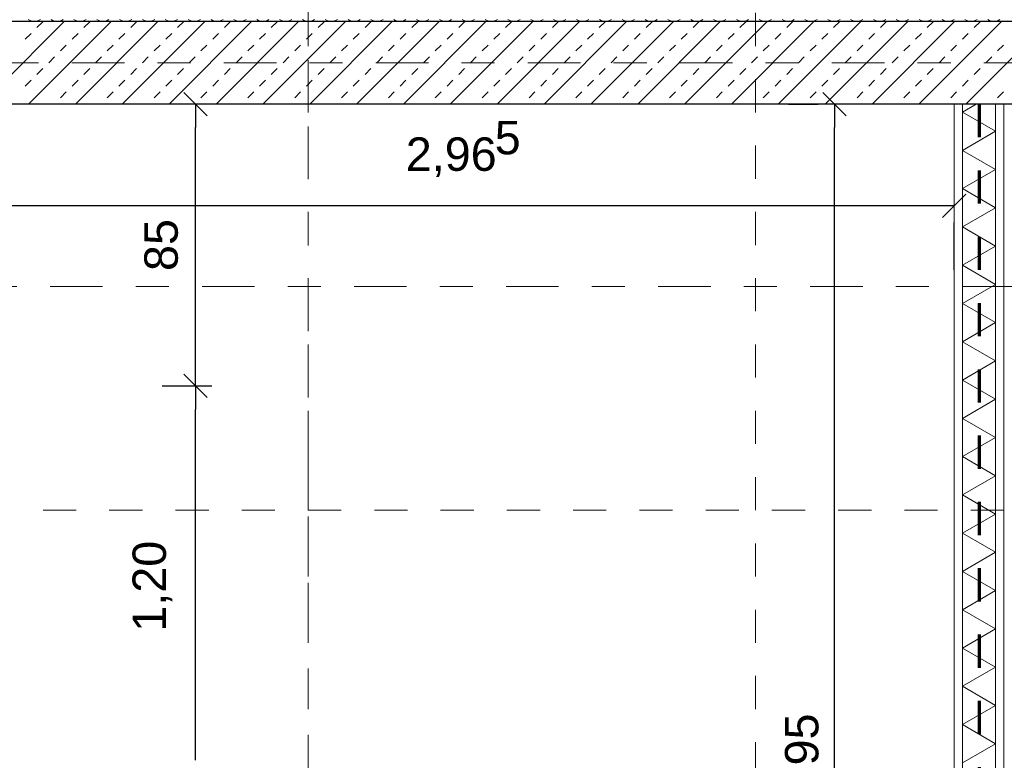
# Model space of a CAD drawing. Header units: metres. Extents: x -45.2 to 14.3, y -31.8 to 10.2.
# Tile 69 of 148: x -29.2 to -26.2, y -2.1 to 0.1. Entities that reach past the tile are written whole.
import ezdxf

# ---------------------------------------------------------------- set-up
doc = ezdxf.new("R2010")
doc.units = ezdxf.units.M
doc.header["$LTSCALE"] = 0.05
for name, pattern in [('Achsen 01', [5.291531, 3.175, -1.058062, 0.352704, -0.705764]), ('gestrichelt - 01', [2, 1, -1]), ('Raster 01', [2, 1, -1])]:
    doc.linetypes.add(name, pattern=pattern)
doc.layers.get('0').update_dxf_attribs({"lineweight": 25})
for name, color, linetype, lineweight in [('013_Beton und Stahlbetonarbeiten-330 Außenwände', 7, 'Continuous', 25), ('039_Trockenbauarbeiten-340 Gipskarton', 7, 'Continuous', 9), ('AV1-Brandschutzkonzept-Brandschutzkonzept', 7, 'Continuous', 5), ('AV1-Einrichtung Bemaßung', 7, 'Continuous', 9), ('AV1-Schnitt Achsen', 7, 'Achsen 01', 18)]:
    doc.layers.add(name, color=color, linetype=linetype, lineweight=lineweight)
for name, color, linetype, lineweight, true_color in [('014_Fassadenarbeiten-330 mineralische Dämmung', 7, 'Continuous', 9, 0x666666), ('039_Trockenbauarbeiten-340 Dämmung', 7, 'Continuous', 9, 0xc0c0c0), ('AV1-Achsen', 1, 'Achsen 01', 18, 0xff0000), ('AV1-Raster', 7, 'Raster 01', 9, 0xa6a6a6)]:
    doc.layers.add(name, color=color, linetype=linetype, lineweight=lineweight, true_color=true_color)
doc.styles.add('Arial', font='arial.ttf')

msp = doc.modelspace()

# ---------------------------------------------------------------- linework, layer by layer
at = {"color": 0, "linetype": 'Continuous', "lineweight": 15}
for p, q in [((-28.7254, -0.0896), (-28.6546, -0.1604)), ((-26.7963, -0.0896), (-26.7256, -0.1604)), ((-26.3646, -0.3966), (-26.4354, -0.4673)), ((-28.6546, -1.0104), (-28.7254, -0.9396)), ((-28.7254, -0.9396), (-28.6546, -1.0104))]:
    msp.add_line(p, q, dxfattribs=at)
at = {"color": 0, "linetype": 'ByBlock', "lineweight": -2}
for p, q in [((-28.69, -0.125), (-28.69, -0.1957)), ((-26.761, -0.125), (-26.761, -0.1957)), ((-26.4, -0.4319), (-26.4707, -0.4319)), ((-28.69, -0.975), (-28.69, -0.9043)), ((-28.69, -0.975), (-28.69, -1.0457))]:
    msp.add_line(p, q, dxfattribs=at)
at = {"layer": '013_Beton und Stahlbetonarbeiten-330 Außenwände', "color": 251, "linetype": 'Continuous', "lineweight": 13, "true_color": 0x4c4c4c}
for p, q in [((-29.085, 0.125), (-29.335, -0.125)), ((-28.9436, 0.125), (-29.1936, -0.125)), ((-29.1682, 0.1061), (-29.1505, 0.1237)), ((-28.8022, 0.125), (-29.0522, -0.125)), ((-29.0267, 0.1061), (-29.0091, 0.1237)), ((-28.6608, 0.125), (-28.9108, -0.125)), ((-28.8853, 0.1061), (-28.8676, 0.1237)), ((-28.5193, 0.125), (-28.7693, -0.125)), ((-28.7439, 0.1061), (-28.7262, 0.1237)), ((-28.3779, 0.125), (-28.6279, -0.125)), ((-28.6025, 0.1061), (-28.5848, 0.1237)), ((-28.2365, 0.125), (-28.4865, -0.125)), ((-28.461, 0.1061), (-28.4434, 0.1237)), ((-28.0951, 0.125), (-28.3451, -0.125)), ((-28.3196, 0.1061), (-28.3019, 0.1237)), ((-27.9537, 0.125), (-28.2037, -0.125)), ((-28.1782, 0.1061), (-28.1605, 0.1237)), ((-27.8122, 0.125), (-28.0622, -0.125)), ((-28.0368, 0.1061), (-28.0191, 0.1237)), ((-27.6708, 0.125), (-27.9208, -0.125)), ((-27.8954, 0.1061), (-27.8777, 0.1237)), ((-27.5294, 0.125), (-27.7794, -0.125)), ((-27.7539, 0.1061), (-27.7363, 0.1237)), ((-27.388, 0.125), (-27.638, -0.125)), ((-27.6125, 0.1061), (-27.5948, 0.1237)), ((-27.2465, 0.125), (-27.4965, -0.125)), ((-27.4711, 0.1061), (-27.4534, 0.1237)), ((-27.1051, 0.125), (-27.3551, -0.125)), ((-27.3297, 0.1061), (-27.312, 0.1237)), ((-26.9637, 0.125), (-27.2137, -0.125)), ((-27.1883, 0.1061), (-27.1706, 0.1237)), ((-26.8223, 0.125), (-27.0723, -0.125)), ((-27.0468, 0.1061), (-27.0292, 0.1237)), ((-26.6809, 0.125), (-26.9309, -0.125)), ((-26.9054, 0.1061), (-26.8877, 0.1237)), ((-26.5394, 0.125), (-26.7894, -0.125)), ((-26.764, 0.1061), (-26.7463, 0.1237)), ((-26.398, 0.125), (-26.648, -0.125)), ((-26.6226, 0.1061), (-26.6049, 0.1237)), ((-26.2566, 0.125), (-26.5066, -0.125)), ((-26.4811, 0.1061), (-26.4635, 0.1237)), ((-26.1152, 0.125), (-26.3652, -0.125)), ((-26.3397, 0.1061), (-26.322, 0.1237)), ((-29.2035, 0.0707), (-29.1858, 0.0884)), ((-29.0621, 0.0707), (-29.0444, 0.0884)), ((-28.9207, 0.0707), (-28.903, 0.0884)), ((-28.7792, 0.0707), (-28.7616, 0.0884)), ((-28.6378, 0.0707), (-28.6201, 0.0884)), ((-28.4964, 0.0707), (-28.4787, 0.0884)), ((-28.355, 0.0707), (-28.3373, 0.0884)), ((-28.2136, 0.0707), (-28.1959, 0.0884)), ((-28.0721, 0.0707), (-28.0545, 0.0884)), ((-27.9307, 0.0707), (-27.913, 0.0884)), ((-27.7893, 0.0707), (-27.7716, 0.0884)), ((-27.6479, 0.0707), (-27.6302, 0.0884)), ((-27.5065, 0.0707), (-27.4888, 0.0884)), ((-27.365, 0.0707), (-27.3474, 0.0884)), ((-27.2236, 0.0707), (-27.2059, 0.0884)), ((-27.0822, 0.0707), (-27.0645, 0.0884)), ((-26.9408, 0.0707), (-26.9231, 0.0884)), ((-26.7993, 0.0707), (-26.7817, 0.0884)), ((-26.6579, 0.0707), (-26.6402, 0.0884)), ((-26.5165, 0.0707), (-26.4988, 0.0884)), ((-26.3751, 0.0707), (-26.3574, 0.0884)), ((-29.0974, 0.0354), (-29.0798, 0.053)), ((-28.956, 0.0354), (-28.9383, 0.053)), ((-28.8146, 0.0354), (-28.7969, 0.053)), ((-28.6732, 0.0354), (-28.6555, 0.053)), ((-28.5318, 0.0354), (-28.5141, 0.053)), ((-28.3903, 0.0354), (-28.3727, 0.053)), ((-28.2489, 0.0354), (-28.2312, 0.053)), ((-28.1075, 0.0354), (-28.0898, 0.053)), ((-27.9661, 0.0354), (-27.9484, 0.053)), ((-27.8247, 0.0354), (-27.807, 0.053)), ((-27.6832, 0.0354), (-27.6656, 0.053)), ((-27.5418, 0.0354), (-27.5241, 0.053)), ((-27.4004, 0.0354), (-27.3827, 0.053)), ((-27.259, 0.0354), (-27.2413, 0.053)), ((-27.1175, 0.0354), (-27.0999, 0.053)), ((-26.9761, 0.0354), (-26.9584, 0.053)), ((-26.8347, 0.0354), (-26.817, 0.053)), ((-26.6933, 0.0354), (-26.6756, 0.053)), ((-26.5519, 0.0354), (-26.5342, 0.053)), ((-26.4104, 0.0354), (-26.3928, 0.053)), ((-26.269, 0.0354), (-26.2513, 0.053)), ((-29.1328, 0), (-29.1151, 0.0177)), ((-28.9914, 0), (-28.9737, 0.0177)), ((-28.85, 0), (-28.8323, 0.0177)), ((-28.7085, 0), (-28.6909, 0.0177)), ((-28.5671, 0), (-28.5494, 0.0177)), ((-28.4257, 0), (-28.408, 0.0177)), ((-28.2843, 0), (-28.2666, 0.0177)), ((-28.1428, 0), (-28.1252, 0.0177)), ((-28.0014, 0), (-27.9838, 0.0177)), ((-27.86, 0), (-27.8423, 0.0177)), ((-27.7186, 0), (-27.7009, 0.0177)), ((-27.5772, 0), (-27.5595, 0.0177)), ((-27.4357, 0), (-27.4181, 0.0177)), ((-27.2943, 0), (-27.2766, 0.0177)), ((-27.1529, 0), (-27.1352, 0.0177)), ((-27.0115, 0), (-26.9938, 0.0177)), ((-26.8701, 0), (-26.8524, 0.0177)), ((-26.7286, 0), (-26.711, 0.0177)), ((-26.5872, 0), (-26.5695, 0.0177)), ((-26.4458, 0), (-26.4281, 0.0177)), ((-26.3044, 0), (-26.2867, 0.0177)), ((-29.1682, -0.0354), (-29.1505, -0.0177)), ((-29.0267, -0.0354), (-29.0091, -0.0177)), ((-28.8853, -0.0354), (-28.8676, -0.0177)), ((-28.7439, -0.0354), (-28.7262, -0.0177)), ((-28.6025, -0.0354), (-28.5848, -0.0177)), ((-28.461, -0.0354), (-28.4434, -0.0177)), ((-28.3196, -0.0354), (-28.3019, -0.0177)), ((-28.1782, -0.0354), (-28.1605, -0.0177)), ((-28.0368, -0.0354), (-28.0191, -0.0177)), ((-27.8954, -0.0354), (-27.8777, -0.0177)), ((-27.7539, -0.0354), (-27.7363, -0.0177)), ((-27.6125, -0.0354), (-27.5948, -0.0177)), ((-27.4711, -0.0354), (-27.4534, -0.0177)), ((-27.3297, -0.0354), (-27.312, -0.0177)), ((-27.1883, -0.0354), (-27.1706, -0.0177)), ((-27.0468, -0.0354), (-27.0292, -0.0177)), ((-26.9054, -0.0354), (-26.8877, -0.0177)), ((-26.764, -0.0354), (-26.7463, -0.0177)), ((-26.6226, -0.0354), (-26.6049, -0.0177)), ((-26.4811, -0.0354), (-26.4635, -0.0177)), ((-26.3397, -0.0354), (-26.322, -0.0177)), ((-29.2035, -0.0707), (-29.1858, -0.053)), ((-29.0621, -0.0707), (-29.0444, -0.053)), ((-28.9207, -0.0707), (-28.903, -0.053)), ((-28.7792, -0.0707), (-28.7616, -0.053)), ((-28.6378, -0.0707), (-28.6201, -0.053)), ((-28.4964, -0.0707), (-28.4787, -0.053)), ((-28.355, -0.0707), (-28.3373, -0.053)), ((-28.2136, -0.0707), (-28.1959, -0.053)), ((-28.0721, -0.0707), (-28.0545, -0.053)), ((-27.9307, -0.0707), (-27.913, -0.053)), ((-27.7893, -0.0707), (-27.7716, -0.053)), ((-27.6479, -0.0707), (-27.6302, -0.053)), ((-27.5065, -0.0707), (-27.4888, -0.053)), ((-27.365, -0.0707), (-27.3474, -0.053)), ((-27.2236, -0.0707), (-27.2059, -0.053)), ((-27.0822, -0.0707), (-27.0645, -0.053)), ((-26.9408, -0.0707), (-26.9231, -0.053)), ((-26.7993, -0.0707), (-26.7817, -0.053)), ((-26.6579, -0.0707), (-26.6402, -0.053)), ((-26.5165, -0.0707), (-26.4988, -0.053)), ((-26.3751, -0.0707), (-26.3574, -0.053)), ((-29.0974, -0.1061), (-29.0798, -0.0884)), ((-28.956, -0.1061), (-28.9383, -0.0884)), ((-28.8146, -0.1061), (-28.7969, -0.0884)), ((-28.6732, -0.1061), (-28.6555, -0.0884)), ((-28.5318, -0.1061), (-28.5141, -0.0884)), ((-28.3903, -0.1061), (-28.3727, -0.0884)), ((-28.2489, -0.1061), (-28.2312, -0.0884)), ((-28.1075, -0.1061), (-28.0898, -0.0884)), ((-27.9661, -0.1061), (-27.9484, -0.0884)), ((-27.8247, -0.1061), (-27.807, -0.0884)), ((-27.6832, -0.1061), (-27.6656, -0.0884)), ((-27.5418, -0.1061), (-27.5241, -0.0884)), ((-27.4004, -0.1061), (-27.3827, -0.0884)), ((-27.259, -0.1061), (-27.2413, -0.0884)), ((-27.1175, -0.1061), (-27.0999, -0.0884)), ((-26.9761, -0.1061), (-26.9584, -0.0884)), ((-26.8347, -0.1061), (-26.817, -0.0884)), ((-26.6933, -0.1061), (-26.6756, -0.0884)), ((-26.5519, -0.1061), (-26.5342, -0.0884)), ((-26.4104, -0.1061), (-26.3928, -0.0884)), ((-26.269, -0.1061), (-26.2513, -0.0884)), ((-29.1164, -0.125), (-29.1151, -0.1237)), ((-28.975, -0.125), (-28.9737, -0.1237)), ((-28.8335, -0.125), (-28.8323, -0.1237)), ((-28.6921, -0.125), (-28.6909, -0.1237)), ((-28.5507, -0.125), (-28.5494, -0.1237)), ((-28.4093, -0.125), (-28.408, -0.1237)), ((-28.2678, -0.125), (-28.2666, -0.1237)), ((-28.1264, -0.125), (-28.1252, -0.1237)), ((-27.985, -0.125), (-27.9838, -0.1237)), ((-27.8436, -0.125), (-27.8423, -0.1237)), ((-27.7022, -0.125), (-27.7009, -0.1237)), ((-27.5607, -0.125), (-27.5595, -0.1237)), ((-27.4193, -0.125), (-27.4181, -0.1237)), ((-27.2779, -0.125), (-27.2766, -0.1237)), ((-27.1365, -0.125), (-27.1352, -0.1237)), ((-26.9951, -0.125), (-26.9938, -0.1237)), ((-26.8536, -0.125), (-26.8524, -0.1237)), ((-26.7122, -0.125), (-26.711, -0.1237)), ((-26.5708, -0.125), (-26.5695, -0.1237)), ((-26.4294, -0.125), (-26.4281, -0.1237)), ((-26.288, -0.125), (-26.2867, -0.1237))]:
    msp.add_line(p, q, dxfattribs=at)
at = {"layer": '013_Beton und Stahlbetonarbeiten-330 Außenwände'}
msp.add_lwpolyline([(-39.275, 0.125), (-18.775, 0.125), (-18.775, -0.125), (-39.025, -0.125), (-39.025, -21.725), (-39.275, -21.725)], close=True, dxfattribs=at)
at = {"layer": '014_Fassadenarbeiten-330 mineralische Dämmung'}
msp.add_lwpolyline([(-18.9, 0.305), (-18.9, 0.125), (-39.275, 0.125), (-39.275, -21.725), (-39.15, -21.725), (-39.15, -21.905), (-39.455, -21.905), (-39.455, 0.305)], close=True, dxfattribs=at)
for points in [[(-29.1577, 0.1303), (-29.1635, 0.1274), (-29.1697, 0.1256), (-29.1762, 0.125), (-29.1826, 0.1256), (-29.1888, 0.1274), (-29.1946, 0.1303)], [(-29.0888, 0.1303), (-29.0945, 0.1274), (-29.1008, 0.1256), (-29.1072, 0.125), (-29.1137, 0.1256), (-29.1199, 0.1274), (-29.1256, 0.1303)], [(-29.0198, 0.1303), (-29.0256, 0.1274), (-29.0318, 0.1256), (-29.0383, 0.125), (-29.0447, 0.1256), (-29.0509, 0.1274), (-29.0567, 0.1303)], [(-28.9509, 0.1303), (-28.9567, 0.1274), (-28.9629, 0.1256), (-28.9693, 0.125), (-28.9758, 0.1256), (-28.982, 0.1274), (-28.9878, 0.1303)], [(-28.8819, 0.1303), (-28.8877, 0.1274), (-28.8939, 0.1256), (-28.9004, 0.125), (-28.9068, 0.1256), (-28.913, 0.1274), (-28.9188, 0.1303)], [(-28.813, 0.1303), (-28.8188, 0.1274), (-28.825, 0.1256), (-28.8314, 0.125), (-28.8379, 0.1256), (-28.8441, 0.1274), (-28.8499, 0.1303)], [(-28.744, 0.1303), (-28.7498, 0.1274), (-28.756, 0.1256), (-28.7625, 0.125), (-28.7689, 0.1256), (-28.7751, 0.1274), (-28.7809, 0.1303)], [(-28.6751, 0.1303), (-28.6809, 0.1274), (-28.6871, 0.1256), (-28.6935, 0.125), (-28.7, 0.1256), (-28.7062, 0.1274), (-28.712, 0.1303)], [(-28.6062, 0.1303), (-28.6119, 0.1274), (-28.6181, 0.1256), (-28.6246, 0.125), (-28.631, 0.1256), (-28.6373, 0.1274), (-28.643, 0.1303)], [(-28.5372, 0.1303), (-28.543, 0.1274), (-28.5492, 0.1256), (-28.5556, 0.125), (-28.5621, 0.1256), (-28.5683, 0.1274), (-28.5741, 0.1303)], [(-28.4683, 0.1303), (-28.474, 0.1274), (-28.4803, 0.1256), (-28.4867, 0.125), (-28.4931, 0.1256), (-28.4994, 0.1274), (-28.5051, 0.1303)], [(-28.3993, 0.1303), (-28.4051, 0.1274), (-28.4113, 0.1256), (-28.4178, 0.125), (-28.4242, 0.1256), (-28.4304, 0.1274), (-28.4362, 0.1303)], [(-28.3304, 0.1303), (-28.3361, 0.1274), (-28.3424, 0.1256), (-28.3488, 0.125), (-28.3553, 0.1256), (-28.3615, 0.1274), (-28.3672, 0.1303)], [(-28.2614, 0.1303), (-28.2672, 0.1274), (-28.2734, 0.1256), (-28.2799, 0.125), (-28.2863, 0.1256), (-28.2925, 0.1274), (-28.2983, 0.1303)], [(-28.1925, 0.1303), (-28.1983, 0.1274), (-28.2045, 0.1256), (-28.2109, 0.125), (-28.2174, 0.1256), (-28.2236, 0.1274), (-28.2294, 0.1303)], [(-28.1235, 0.1303), (-28.1293, 0.1274), (-28.1355, 0.1256), (-28.142, 0.125), (-28.1484, 0.1256), (-28.1546, 0.1274), (-28.1604, 0.1303)], [(-28.0546, 0.1303), (-28.0604, 0.1274), (-28.0666, 0.1256), (-28.073, 0.125), (-28.0795, 0.1256), (-28.0857, 0.1274), (-28.0915, 0.1303)], [(-27.9857, 0.1303), (-27.9914, 0.1274), (-27.9976, 0.1256), (-28.0041, 0.125), (-28.0105, 0.1256), (-28.0168, 0.1274), (-28.0225, 0.1303)], [(-27.9167, 0.1303), (-27.9225, 0.1274), (-27.9287, 0.1256), (-27.9351, 0.125), (-27.9416, 0.1256), (-27.9478, 0.1274), (-27.9536, 0.1303)], [(-27.8478, 0.1303), (-27.8535, 0.1274), (-27.8598, 0.1256), (-27.8662, 0.125), (-27.8726, 0.1256), (-27.8789, 0.1274), (-27.8846, 0.1303)], [(-27.7788, 0.1303), (-27.7846, 0.1274), (-27.7908, 0.1256), (-27.7973, 0.125), (-27.8037, 0.1256), (-27.8099, 0.1274), (-27.8157, 0.1303)], [(-27.7099, 0.1303), (-27.7156, 0.1274), (-27.7219, 0.1256), (-27.7283, 0.125), (-27.7348, 0.1256), (-27.741, 0.1274), (-27.7467, 0.1303)], [(-27.6409, 0.1303), (-27.6467, 0.1274), (-27.6529, 0.1256), (-27.6594, 0.125), (-27.6658, 0.1256), (-27.672, 0.1274), (-27.6778, 0.1303)], [(-27.572, 0.1303), (-27.5778, 0.1274), (-27.584, 0.1256), (-27.5904, 0.125), (-27.5969, 0.1256), (-27.6031, 0.1274), (-27.6089, 0.1303)], [(-27.503, 0.1303), (-27.5088, 0.1274), (-27.515, 0.1256), (-27.5215, 0.125), (-27.5279, 0.1256), (-27.5341, 0.1274), (-27.5399, 0.1303)], [(-27.4341, 0.1303), (-27.4399, 0.1274), (-27.4461, 0.1256), (-27.4525, 0.125), (-27.459, 0.1256), (-27.4652, 0.1274), (-27.471, 0.1303)], [(-27.3651, 0.1303), (-27.3709, 0.1274), (-27.3771, 0.1256), (-27.3836, 0.125), (-27.39, 0.1256), (-27.3963, 0.1274), (-27.402, 0.1303)], [(-27.2962, 0.1303), (-27.302, 0.1274), (-27.3082, 0.1256), (-27.3146, 0.125), (-27.3211, 0.1256), (-27.3273, 0.1274), (-27.3331, 0.1303)], [(-27.2273, 0.1303), (-27.233, 0.1274), (-27.2392, 0.1256), (-27.2457, 0.125), (-27.2521, 0.1256), (-27.2584, 0.1274), (-27.2641, 0.1303)], [(-27.1583, 0.1303), (-27.1641, 0.1274), (-27.1703, 0.1256), (-27.1768, 0.125), (-27.1832, 0.1256), (-27.1894, 0.1274), (-27.1952, 0.1303)], [(-27.0894, 0.1303), (-27.0951, 0.1274), (-27.1014, 0.1256), (-27.1078, 0.125), (-27.1143, 0.1256), (-27.1205, 0.1274), (-27.1262, 0.1303)], [(-27.0204, 0.1303), (-27.0262, 0.1274), (-27.0324, 0.1256), (-27.0389, 0.125), (-27.0453, 0.1256), (-27.0515, 0.1274), (-27.0573, 0.1303)], [(-26.9515, 0.1303), (-26.9573, 0.1274), (-26.9635, 0.1256), (-26.9699, 0.125), (-26.9764, 0.1256), (-26.9826, 0.1274), (-26.9884, 0.1303)], [(-26.8825, 0.1303), (-26.8883, 0.1274), (-26.8945, 0.1256), (-26.901, 0.125), (-26.9074, 0.1256), (-26.9136, 0.1274), (-26.9194, 0.1303)], [(-26.8136, 0.1303), (-26.8194, 0.1274), (-26.8256, 0.1256), (-26.832, 0.125), (-26.8385, 0.1256), (-26.8447, 0.1274), (-26.8505, 0.1303)], [(-26.7446, 0.1303), (-26.7504, 0.1274), (-26.7566, 0.1256), (-26.7631, 0.125), (-26.7695, 0.1256), (-26.7757, 0.1274), (-26.7815, 0.1303)], [(-26.6757, 0.1303), (-26.6815, 0.1274), (-26.6877, 0.1256), (-26.6941, 0.125), (-26.7006, 0.1256), (-26.7068, 0.1274), (-26.7126, 0.1303)], [(-26.6068, 0.1303), (-26.6125, 0.1274), (-26.6187, 0.1256), (-26.6252, 0.125), (-26.6316, 0.1256), (-26.6379, 0.1274), (-26.6436, 0.1303)], [(-26.5378, 0.1303), (-26.5436, 0.1274), (-26.5498, 0.1256), (-26.5562, 0.125), (-26.5627, 0.1256), (-26.5689, 0.1274), (-26.5747, 0.1303)], [(-26.4689, 0.1303), (-26.4746, 0.1274), (-26.4809, 0.1256), (-26.4873, 0.125), (-26.4938, 0.1256), (-26.5, 0.1274), (-26.5057, 0.1303)], [(-26.3999, 0.1303), (-26.4057, 0.1274), (-26.4119, 0.1256), (-26.4184, 0.125), (-26.4248, 0.1256), (-26.431, 0.1274), (-26.4368, 0.1303)], [(-26.331, 0.1303), (-26.3367, 0.1274), (-26.343, 0.1256), (-26.3494, 0.125), (-26.3559, 0.1256), (-26.3621, 0.1274), (-26.3679, 0.1303)], [(-26.262, 0.1303), (-26.2678, 0.1274), (-26.274, 0.1256), (-26.2805, 0.125), (-26.2869, 0.1256), (-26.2931, 0.1274), (-26.2989, 0.1303)]]:
    msp.add_lwpolyline(points, dxfattribs=at)
at = {"layer": '039_Trockenbauarbeiten-340 Dämmung'}
msp.add_lwpolyline([(-26.375, -4.075), (-26.375, -0.125), (-26.275, -0.125), (-26.275, -4.075)], close=True, dxfattribs=at)
msp.add_lwpolyline([(-26.375, -2.112), (-26.275, -2.0543), (-26.375, -1.9965), (-26.275, -1.9388), (-26.375, -1.8811), (-26.275, -1.8233), (-26.375, -1.7656), (-26.275, -1.7079), (-26.375, -1.6501), (-26.275, -1.5924), (-26.375, -1.5347), (-26.275, -1.4769), (-26.375, -1.4192), (-26.275, -1.3615), (-26.375, -1.3037), (-26.275, -1.246), (-26.375, -1.1882), (-26.275, -1.1305), (-26.375, -1.0728), (-26.275, -1.015), (-26.375, -0.9573), (-26.275, -0.8996), (-26.375, -0.8418), (-26.275, -0.7841), (-26.375, -0.7264), (-26.275, -0.6686), (-26.375, -0.6109), (-26.275, -0.5532), (-26.375, -0.4954), (-26.275, -0.4377), (-26.375, -0.38), (-26.275, -0.3222), (-26.375, -0.2645), (-26.275, -0.2068), (-26.375, -0.149), (-26.3334, -0.125)], dxfattribs=at)
at = {"layer": '039_Trockenbauarbeiten-340 Gipskarton'}
for points in [[(-26.4, -4.075), (-26.4, -0.125), (-26.375, -0.125), (-26.375, -4.075)], [(-26.25, -4.075), (-26.25, -0.125), (-26.275, -0.125), (-26.275, -4.075)]]:
    msp.add_lwpolyline(points, close=True, dxfattribs=at)
at = {"layer": 'AV1-Achsen'}
for p, q in [((-28.35, -26.5), (-28.35, 4.9)), ((-43.2844, 0), (4.2656, 0))]:
    msp.add_line(p, q, dxfattribs=at)
at = {"layer": 'AV1-Brandschutzkonzept-Brandschutzkonzept', "color": 220, "linetype": 'gestrichelt - 01', "lineweight": 70, "true_color": 0xff00bc}
msp.add_line((-26.325, -0.125), (-26.325, -5.275), dxfattribs=at)
at = {"layer": 'AV1-Einrichtung Bemaßung', "color": 0, "lineweight": -2}
for p, q in [((-28.4, -0.125), (-28.64, -0.125)), ((-26.9, -0.125), (-26.811, -0.125)), ((-28.69, -0.9043), (-28.69, -0.1957)), ((-26.761, -4.0043), (-26.761, -0.1957)), ((-26.4707, -0.4319), (-29.2943, -0.4319)), ((-26.4, -0.625), (-26.4, -0.4819)), ((-28.79, -0.975), (-28.64, -0.975)), ((-28.79, -0.975), (-28.64, -0.975)), ((-28.69, -2.1043), (-28.69, -1.0457))]:
    msp.add_line(p, q, dxfattribs=at)
at = {"layer": 'AV1-Raster'}
for p, q in [((-28.35, -22.95), (-28.35, 1.35)), ((-27, -22.95), (-27, 1.35)), ((1.35, -1.35), (-40.5, -1.35))]:
    msp.add_line(p, q, dxfattribs=at)
at = {"layer": 'AV1-Schnitt Achsen'}
msp.add_line((-43.35, -0.675), (4.2, -0.675), dxfattribs=at)
at = {"layer": 'Defpoints', "color": 0, "lineweight": 0}
for p, q in [((-28.35, 0), (-28.35, 0)), ((-28.35, 0), (-28.35, 0)), ((-28.9, -0.125), (-28.9, -0.125)), ((-28.69, -0.125), (-28.69, -0.125)), ((-26.761, -0.125), (-26.761, -0.125)), ((-26.4, -0.125), (-26.4, -0.125)), ((-26.4, -0.125), (-26.4, -0.125)), ((-26.4, -0.125), (-26.4, -0.125)), ((-26.4, -0.125), (-26.4, -0.125)), ((-26.25, -0.125), (-26.25, -0.125)), ((-26.25, -0.125), (-26.25, -0.125)), ((-28.69, -0.975), (-28.69, -0.975))]:
    msp.add_line(p, q, dxfattribs=at)

# ---------------------------------------------------------------- texts
at = {"layer": 'AV1-Einrichtung Bemaßung', "color": 0, "attachment_point": 7, "style": 'Arial'}
for s, insert, char_height in [('5', (-27.7867, -0.2778), 0.1009), ('2,96', (-28.0551, -0.345), 0.10087)]:
    msp.add_mtext(s, dxfattribs=dict(at, insert=insert, char_height=char_height))
at = {"layer": 'AV1-Einrichtung Bemaßung', "color": 0, "char_height": 0.10087, "attachment_point": 7, "rotation": 90, "style": 'Arial'}
for s, insert in [('85', (-28.7419, -0.6284)), ('1,20', (-28.7602, -1.7164)), ('3,95', (-26.7911, -2.2373))]:
    msp.add_mtext(s, dxfattribs=dict(at, insert=insert))

doc.saveas('drawing.dxf')
